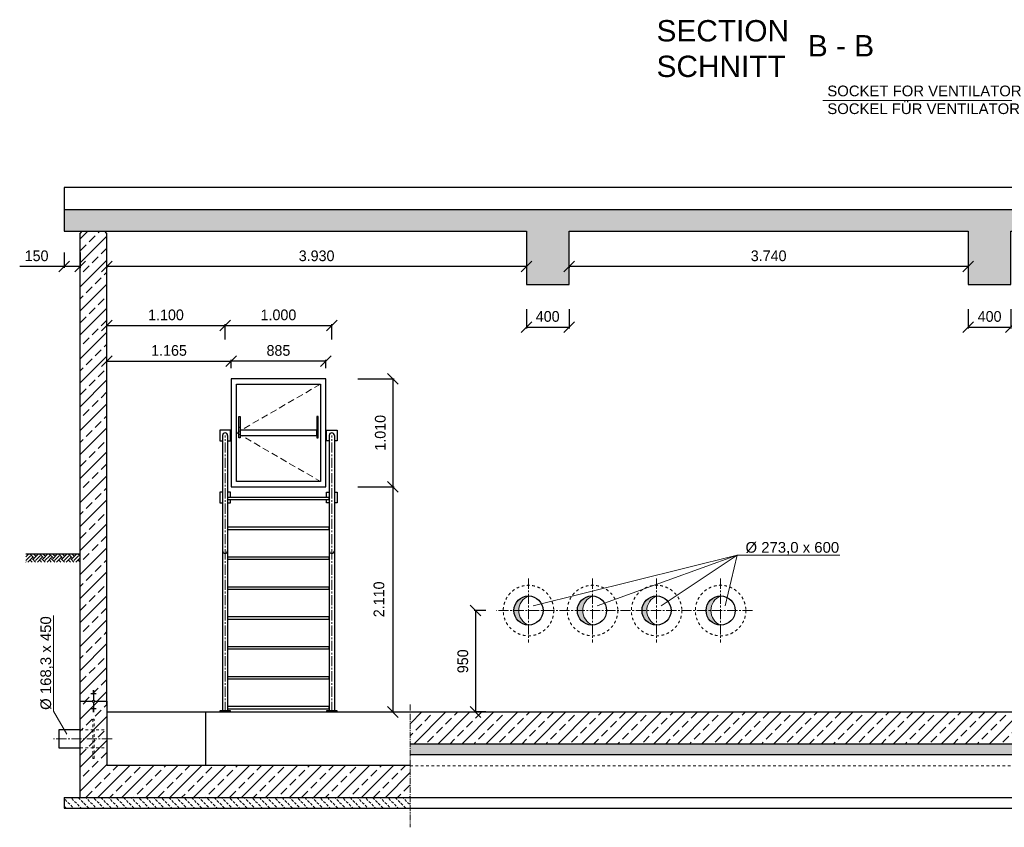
# Model space of a CAD drawing. Header units: millimetres. Extents: x -2787 to 131613, y -54195 to 30918.
# Tile 19 of 69: x -567 to 8658, y -26317 to -18753. Entities that reach past the tile are written whole.
import ezdxf

# ---------------------------------------------------------------- set-up
doc = ezdxf.new("R2010")
doc.units = ezdxf.units.MM
for name, pattern in [('HIDDEN', [9.525, 6.35, -3.175]), ('JIS_02_1.0', [2, 1, -1]), ('MITTE2', [28.575, 19.05, -3.175, 3.175, -3.175])]:
    doc.linetypes.add(name, pattern=pattern)
doc.layers.add('Bemaßung', color=7, linetype='Continuous', lineweight=9)
for name, color, linetype in [('Beschriftung', 7, 'Continuous'), ('P-MU050ENTL', 7, 'Continuous'), ('POL_Bema', 7, 'Continuous')]:
    doc.layers.add(name, color=color, linetype=linetype)
doc.styles.add('LBB3.5M1000', font='isocp.shx', dxfattribs={"height": 3.5})
doc.dimstyles.new('DIN', dxfattribs={"dimtxt": 2.5, "dimasz": 2.5, "dimexe": 1.25, "dimexo": 0.625, "dimtad": 1, "dimtih": 1, "dimdec": 4, "dimdsep": 46, "dimlunit": 6, "dimtxsty": 'Standard', "dimcen": 2.5, "dimadec": 0, "dimazin": 0, "dimtfac": 1, "dimtdec": 4, "dimtmove": 0, "dimatfit": 3, "dimfxl": 0, "dimtvp": 1, "dimtolj": 1, "dimtzin": 0, "dimarcsym": 0})
pattern_1 = [(45, (0, 522.54), (-112.2532, 112.2532), []), (45, (112.25, 522.54), (-112.2532, 112.2532), [79.375, -39.6875])]
pattern_2 = [(45, (0, -8241.26), (-112.2532, 112.2532), []), (45, (112.25, -8241.26), (-112.2532, 112.2532), [79.375, -39.6875])]
pattern_3 = [(135, (2e-15, 35.355), (-35.35534, -35.35534), [25, -12.5])]

# ---------------------------------------------------------------- blocks, each defined once
blk = doc.blocks.new('_Oblique')
at = {"layer": 'POL_Bema', "color": 0, "lineweight": -2}
blk.add_line((-0.5, -0.5), (0.5, 0.5), dxfattribs=at)
blk = doc.blocks.new('*D130')
at = {"layer": 'Bemaßung', "color": 0, "lineweight": -2, "transparency": 16777216}
for p, q in [((1415, -22016.8), (1415, -21938.7)), ((2300, -21951.2), (1415, -21951.2)), ((2300, -22016.8), (2300, -21938.7))]:
    blk.add_line(p, q, dxfattribs=at)
at = {"layer": 'DEFPOINTS', "color": 0, "transparency": 16777216}
for p in [(1415, -21951.2), (1415, -22116.8), (2300, -22116.8)]:
    blk.add_point(p, dxfattribs=at)
at = {"layer": 'Bemaßung', "color": 0, "lineweight": -2, "transparency": 16777216, "xscale": 100, "yscale": 100, "zscale": 100, "rotation": 180}
blk.add_blockref('_Oblique', (1415, -21951.2), dxfattribs=at)
at = {"layer": 'Bemaßung', "color": 0, "lineweight": -2, "transparency": 16777216, "xscale": 100, "yscale": 100, "zscale": 100}
blk.add_blockref('_Oblique', (2300, -21951.2), dxfattribs=at)
at = {"layer": 'Bemaßung', "color": 0, "transparency": 16777216, "insert": (1857.5, -21851.2), "char_height": 100, "attachment_point": 5}
blk.add_mtext('\\A1;885', dxfattribs=at)
blk = doc.blocks.new('*D124')
at = {"layer": 'Bemaßung', "color": 0, "lineweight": -2, "transparency": 16777216}
for p, q in [((250, -22016.8), (250, -21938.7)), ((250, -21951.2), (1415, -21951.2)), ((1415, -22016.8), (1415, -21938.7))]:
    blk.add_line(p, q, dxfattribs=at)
at = {"layer": 'DEFPOINTS', "color": 0, "transparency": 16777216}
for p in [(1415, -21951.2), (250, -22116.8), (1415, -22116.8)]:
    blk.add_point(p, dxfattribs=at)
at = {"layer": 'Bemaßung', "color": 0, "lineweight": -2, "transparency": 16777216, "xscale": 100, "yscale": 100, "zscale": 100, "rotation": 180}
blk.add_blockref('_Oblique', (250, -21951.2), dxfattribs=at)
at = {"layer": 'Bemaßung', "color": 0, "lineweight": -2, "transparency": 16777216, "xscale": 100, "yscale": 100, "zscale": 100}
blk.add_blockref('_Oblique', (1415, -21951.2), dxfattribs=at)
at = {"layer": 'Bemaßung', "color": 0, "transparency": 16777216, "insert": (832.5, -21851.2), "char_height": 100, "attachment_point": 5}
blk.add_mtext('\\A1;1.165', dxfattribs=at)
blk = doc.blocks.new('*D131')
at = {"layer": 'Bemaßung', "color": 0, "lineweight": -2, "transparency": 16777216}
for p, q in [((1357.5, -21746.8), (1357.5, -21605.4)), ((1357.5, -21617.9), (2357.5, -21617.9)), ((2357.5, -21746.8), (2357.5, -21605.4))]:
    blk.add_line(p, q, dxfattribs=at)
at = {"layer": 'DEFPOINTS', "color": 0, "transparency": 16777216}
for p in [(2357.5, -21617.9), (1357.5, -22646.8), (2357.5, -22646.8)]:
    blk.add_point(p, dxfattribs=at)
at = {"layer": 'Bemaßung', "color": 0, "lineweight": -2, "transparency": 16777216, "xscale": 100, "yscale": 100, "zscale": 100, "rotation": 180}
blk.add_blockref('_Oblique', (1357.5, -21617.9), dxfattribs=at)
at = {"layer": 'Bemaßung', "color": 0, "lineweight": -2, "transparency": 16777216, "xscale": 100, "yscale": 100, "zscale": 100}
blk.add_blockref('_Oblique', (2357.5, -21617.9), dxfattribs=at)
at = {"layer": 'Bemaßung', "color": 0, "transparency": 16777216, "insert": (1857.5, -21517.9), "char_height": 100, "attachment_point": 5}
blk.add_mtext('\\A1;1.000', dxfattribs=at)
blk = doc.blocks.new('*D125')
at = {"layer": 'Bemaßung', "color": 0, "lineweight": -2, "transparency": 16777216}
for p, q in [((250, -21746.8), (250, -21605.4)), ((250, -21617.9), (1357.5, -21617.9)), ((1357.5, -21746.8), (1357.5, -21605.4))]:
    blk.add_line(p, q, dxfattribs=at)
at = {"layer": 'DEFPOINTS', "color": 0, "transparency": 16777216}
for p in [(1357.5, -21617.9), (250, -22646.8), (1357.5, -22646.8)]:
    blk.add_point(p, dxfattribs=at)
at = {"layer": 'Bemaßung', "color": 0, "lineweight": -2, "transparency": 16777216, "xscale": 100, "yscale": 100, "zscale": 100, "rotation": 180}
blk.add_blockref('_Oblique', (250, -21617.9), dxfattribs=at)
at = {"layer": 'Bemaßung', "color": 0, "lineweight": -2, "transparency": 16777216, "xscale": 100, "yscale": 100, "zscale": 100}
blk.add_blockref('_Oblique', (1357.5, -21617.9), dxfattribs=at)
at = {"layer": 'Bemaßung', "color": 0, "transparency": 16777216, "insert": (803.8, -21517.9), "char_height": 100, "attachment_point": 5}
blk.add_mtext('\\A1;1.100', dxfattribs=at)
blk = doc.blocks.new('*D176')
at = {"layer": 'Bemaßung', "color": 0, "lineweight": -2, "transparency": 16777216}
for p, q in [((2600, -23126.8), (2942.8, -23126.8)), ((2930.3, -23126.8), (2930.3, -25236.8)), ((2600, -25236.8), (2942.8, -25236.8))]:
    blk.add_line(p, q, dxfattribs=at)
at = {"layer": 'DEFPOINTS', "color": 0, "transparency": 16777216}
for p in [(2300, -23126.8), (2300, -25236.8), (2930.3, -25236.8)]:
    blk.add_point(p, dxfattribs=at)
at = {"layer": 'Bemaßung', "color": 0, "lineweight": -2, "transparency": 16777216, "xscale": 100, "yscale": 100, "zscale": 100}
for p, rotation in [((2930.3, -23126.8), 90), ((2930.3, -25236.8), 270)]:
    blk.add_blockref('_Oblique', p, dxfattribs=dict(at, rotation=rotation))
at = {"layer": 'Bemaßung', "color": 0, "transparency": 16777216, "insert": (2799.3, -24181.8), "char_height": 100, "attachment_point": 5, "rotation": 90}
blk.add_mtext('\\A1;2.110', dxfattribs=at)
blk = doc.blocks.new('*D177')
at = {"layer": 'Bemaßung', "color": 0, "lineweight": -2, "transparency": 16777216}
for p, q in [((2600, -22116.8), (2942.8, -22116.8)), ((2930.3, -22116.8), (2930.3, -23126.8)), ((2600, -23126.8), (2942.8, -23126.8))]:
    blk.add_line(p, q, dxfattribs=at)
at = {"layer": 'DEFPOINTS', "color": 0, "transparency": 16777216}
for p in [(2300, -22116.8), (2300, -23126.8), (2930.3, -23126.8)]:
    blk.add_point(p, dxfattribs=at)
at = {"layer": 'Bemaßung', "color": 0, "lineweight": -2, "transparency": 16777216, "xscale": 100, "yscale": 100, "zscale": 100}
for p, rotation in [((2930.3, -22116.8), 90), ((2930.3, -23126.8), 270)]:
    blk.add_blockref('_Oblique', p, dxfattribs=dict(at, rotation=rotation))
at = {"layer": 'Bemaßung', "color": 0, "transparency": 16777216, "insert": (2812.1, -22621.8), "char_height": 100, "attachment_point": 5, "rotation": 90}
blk.add_mtext('\\A1;1.010', dxfattribs=at)
blk = doc.blocks.new('*D180')
at = {"layer": 'Bemaßung', "color": 0, "lineweight": -2, "transparency": 16777216}
for p, q in [((3800, -24286.8), (3690.3, -24286.8)), ((3702.8, -24286.8), (3702.8, -25236.8)), ((3800, -25236.8), (3690.3, -25236.8))]:
    blk.add_line(p, q, dxfattribs=at)
at = {"layer": 'DEFPOINTS', "color": 0, "transparency": 16777216}
for p in [(3900, -24286.8), (3702.8, -25236.8), (3900, -25236.8)]:
    blk.add_point(p, dxfattribs=at)
at = {"layer": 'Bemaßung', "color": 0, "lineweight": -2, "transparency": 16777216, "xscale": 100, "yscale": 100, "zscale": 100}
for p, rotation in [((3702.8, -24286.8), 90), ((3702.8, -25236.8), 270)]:
    blk.add_blockref('_Oblique', p, dxfattribs=dict(at, rotation=rotation))
at = {"layer": 'Bemaßung', "color": 0, "transparency": 16777216, "insert": (3585.1, -24761.8), "char_height": 100, "attachment_point": 5, "rotation": 90}
blk.add_mtext('\\A1;950', dxfattribs=at)
blk = doc.blocks.new('*D494')
at = {"layer": 'Bemaßung', "color": 0, "lineweight": -2, "transparency": 16777216}
for p, q in [((250, -21064.9), (250, -21077.4)), ((4180, -21064.9), (250, -21064.9)), ((4180, -21064.9), (4180, -21077.4))]:
    blk.add_line(p, q, dxfattribs=at)
at = {"layer": 'DEFPOINTS', "color": 0, "transparency": 16777216}
for p in [(250, -20964.9), (4180, -20964.9), (250, -21064.9)]:
    blk.add_point(p, dxfattribs=at)
at = {"layer": 'Bemaßung', "color": 0, "lineweight": -2, "transparency": 16777216, "xscale": 100, "yscale": 100, "zscale": 100, "rotation": 180}
blk.add_blockref('_Oblique', (250, -21064.9), dxfattribs=at)
at = {"layer": 'Bemaßung', "color": 0, "lineweight": -2, "transparency": 16777216, "xscale": 100, "yscale": 100, "zscale": 100}
blk.add_blockref('_Oblique', (4180, -21064.9), dxfattribs=at)
at = {"layer": 'Bemaßung', "color": 0, "transparency": 16777216, "insert": (2215, -20964.9), "char_height": 100, "attachment_point": 5}
blk.add_mtext('\\A1;3.930', dxfattribs=at)
blk = doc.blocks.new('*D495')
at = {"layer": 'Bemaßung', "color": 0, "lineweight": -2, "transparency": 16777216}
for p, q in [((4580, -21064.9), (4580, -21077.4)), ((8320, -21064.9), (4580, -21064.9)), ((8320, -21064.9), (8320, -21077.4))]:
    blk.add_line(p, q, dxfattribs=at)
at = {"layer": 'DEFPOINTS', "color": 0, "transparency": 16777216}
for p in [(4580, -20964.9), (8320, -20964.9), (4580, -21064.9)]:
    blk.add_point(p, dxfattribs=at)
at = {"layer": 'Bemaßung', "color": 0, "lineweight": -2, "transparency": 16777216, "xscale": 100, "yscale": 100, "zscale": 100, "rotation": 180}
blk.add_blockref('_Oblique', (4580, -21064.9), dxfattribs=at)
at = {"layer": 'Bemaßung', "color": 0, "lineweight": -2, "transparency": 16777216, "xscale": 100, "yscale": 100, "zscale": 100}
blk.add_blockref('_Oblique', (8320, -21064.9), dxfattribs=at)
at = {"layer": 'Bemaßung', "color": 0, "transparency": 16777216, "insert": (6450, -20964.9), "char_height": 100, "attachment_point": 5}
blk.add_mtext('\\A1;3.740', dxfattribs=at)
blk = doc.blocks.new('*D497')
at = {"layer": 'Bemaßung', "color": 0, "lineweight": -2, "transparency": 16777216}
for p, q in [((4180, -21464.9), (4180, -21645.1)), ((4580, -21464.9), (4580, -21645.1)), ((4180, -21632.6), (4580, -21632.6))]:
    blk.add_line(p, q, dxfattribs=at)
at = {"layer": 'DEFPOINTS', "color": 0, "transparency": 16777216}
for p in [(4180, -20964.9), (4580, -20964.9), (4580, -21632.6)]:
    blk.add_point(p, dxfattribs=at)
at = {"layer": 'Bemaßung', "color": 0, "lineweight": -2, "transparency": 16777216, "xscale": 100, "yscale": 100, "zscale": 100, "rotation": 180}
blk.add_blockref('_Oblique', (4180, -21632.6), dxfattribs=at)
at = {"layer": 'Bemaßung', "color": 0, "lineweight": -2, "transparency": 16777216, "xscale": 100, "yscale": 100, "zscale": 100}
blk.add_blockref('_Oblique', (4580, -21632.6), dxfattribs=at)
at = {"layer": 'Bemaßung', "color": 0, "transparency": 16777216, "insert": (4380, -21532.6), "char_height": 100, "attachment_point": 5}
blk.add_mtext('\\A1;400', dxfattribs=at)
blk = doc.blocks.new('*D498')
at = {"layer": 'Bemaßung', "color": 0, "lineweight": -2, "transparency": 16777216}
for p, q in [((8320, -21464.9), (8320, -21645.1)), ((8720, -21464.9), (8720, -21645.1)), ((8320, -21632.6), (8720, -21632.6))]:
    blk.add_line(p, q, dxfattribs=at)
at = {"layer": 'DEFPOINTS', "color": 0, "transparency": 16777216}
for p in [(8320, -20964.9), (8720, -20964.9), (8720, -21632.6)]:
    blk.add_point(p, dxfattribs=at)
at = {"layer": 'Bemaßung', "color": 0, "lineweight": -2, "transparency": 16777216, "xscale": 100, "yscale": 100, "zscale": 100, "rotation": 180}
blk.add_blockref('_Oblique', (8320, -21632.6), dxfattribs=at)
at = {"layer": 'Bemaßung', "color": 0, "lineweight": -2, "transparency": 16777216, "xscale": 100, "yscale": 100, "zscale": 100}
blk.add_blockref('_Oblique', (8720, -21632.6), dxfattribs=at)
at = {"layer": 'Bemaßung', "color": 0, "transparency": 16777216, "insert": (8520, -21532.6), "char_height": 100, "attachment_point": 5}
blk.add_mtext('\\A1;400', dxfattribs=at)
blk = doc.blocks.new('*D500')
at = {"color": 0, "lineweight": -2, "transparency": 16777216}
for p, q in [((-150, -20933.8), (-150, -21077.4)), ((0, -20933.8), (0, -21077.4)), ((-150, -21064.9), (-566.7, -21064.9)), ((0, -21064.9), (-150, -21064.9))]:
    blk.add_line(p, q, dxfattribs=at)
at = {"layer": 'DEFPOINTS', "color": 0, "transparency": 16777216}
for p in [(-150, -20733.8), (0, -20733.8), (-150, -21064.9)]:
    blk.add_point(p, dxfattribs=at)
at = {"color": 0, "lineweight": -2, "transparency": 16777216, "xscale": 100, "yscale": 100, "zscale": 100, "rotation": 180}
blk.add_blockref('_Oblique', (-150, -21064.9), dxfattribs=at)
at = {"color": 0, "lineweight": -2, "transparency": 16777216, "xscale": 100, "yscale": 100, "zscale": 100}
blk.add_blockref('_Oblique', (0, -21064.9), dxfattribs=at)
at = {"color": 0, "transparency": 16777216, "insert": (-408.3, -20964.9), "char_height": 100, "attachment_point": 5}
blk.add_mtext('\\A1;150', dxfattribs=at)

msp = doc.modelspace()

# ---------------------------------------------------------------- hatches: boundary and pattern name
at = {"lineweight": 5}
h = msp.add_hatch(dxfattribs=at)
h.set_pattern_fill('ANSI33', color=256, scale=25)
h.set_pattern_definition([(45, (9075, -20883.5), (-112.2532, 112.2532), []), (45, (9187.25, -20883.5), (-112.2532, 112.2532), [79.375, -39.6875])])
h.paths.add_polyline_path([(8320, -20733.76054), (8320, -21233.98549), (8720, -21233.98549), (8720, -20733.76054), (18300, -20733.76054), (18300, -20533.02249), (-150, -20533.02249), (-150, -20733.76054), (4180, -20733.76054), (4180, -21233.98549), (4580, -21233.98549), (4580, -20733.76054)])
h = msp.add_hatch(dxfattribs=at)
h.set_pattern_fill('ANSI33', color=256, scale=25)
h.set_pattern_definition(pattern_1)
h.paths.add_polyline_path([(250, -21036.76054), (250, -20753.76054), (230, -20733.76054), (20, -20733.76054), (0, -20753.76054), (0, -21606.76054), (250, -21086.76054)])
h.paths.add_polyline_path([(250, -21386.76054), (250, -21086.76054), (0, -21606.76054), (0, -21906.76054)])
edge = h.paths.add_edge_path()
edge.add_line((250, -21386.76054), (0, -21906.76054))
edge.add_line((0, -21906.76054), (0, -25136.76054))
edge.add_line((0, -25136.76054), (114.64747, -25136.76054))
edge.add_arc((125, -25136.76054), 10.35253, 0, 180, ccw=False)
edge.add_line((135.35253, -25136.76054), (250, -25136.76054))
edge.add_line((250, -25136.76054), (250, -21386.76054))
h.paths.add_polyline_path([(130, -25044.14707), (125, -25044.14707), (125, -25047.66697), (130, -25047.66697)], flags=16)
h = msp.add_hatch(dxfattribs=at)
h.set_pattern_fill('EARTH', color=256, scale=10, angle=45)
h.set_pattern_definition([(45, (-17914.69, 321.554), (7e-15, 89.80256), [63.5, -63.5]), (45, (-17931.53, 338.39), (7e-15, 89.80256), [63.5, -63.5]), (45, (-17948.37, 355.23), (7e-15, 89.80256), [63.5, -63.5]), (135, (-17948.37, 366.456), (-89.80256, 7e-15), [63.5, -63.5]), (135, (-17931.53, 383.293), (-89.80256, 7e-15), [63.5, -63.5]), (135, (-17914.69, 400.13), (-89.80256, 7e-15), [63.5, -63.5])])
h.paths.add_polyline_path([(-507.69703, -23754.76054), (-3.42938, -23754.76054), (-3.42938, -23832.1036), (-507.69703, -23832.1036)])
h = msp.add_hatch(color=256, dxfattribs=at)
h.dxf.hatch_style = 1
h.paths.add_polyline_path([(4200, -24150.26054, 0.4142135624), (4063.5, -24286.76054), (4108.65875, -24286.76054, -0.3037195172)])
h.paths.add_polyline_path([(4108.65875, -24286.76054), (4063.5, -24286.76054, 0.4142135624), (4200, -24423.26054, -0.3037195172)])
h = msp.add_hatch(color=256, dxfattribs=at)
h.dxf.hatch_style = 1
h.paths.add_polyline_path([(4800, -24150.26054, 0.4142135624), (4663.5, -24286.76054), (4708.65875, -24286.76054, -0.3037195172)])
h.paths.add_polyline_path([(4708.65875, -24286.76054), (4663.5, -24286.76054, 0.4142135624), (4800, -24423.26054, -0.3037195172)])
h = msp.add_hatch(color=256, dxfattribs=at)
h.dxf.hatch_style = 1
h.paths.add_polyline_path([(5400, -24150.26054, 0.4142135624), (5263.5, -24286.76054), (5308.65875, -24286.76054, -0.3037195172)])
h.paths.add_polyline_path([(5308.65875, -24286.76054), (5263.5, -24286.76054, 0.4142135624), (5400, -24423.26054, -0.3037195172)])
h = msp.add_hatch(color=256, dxfattribs=at)
h.dxf.hatch_style = 1
h.paths.add_polyline_path([(6000, -24150.26054, 0.4142135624), (5863.5, -24286.76054), (5908.65875, -24286.76054, -0.3037195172)])
h.paths.add_polyline_path([(5908.65875, -24286.76054), (5863.5, -24286.76054, 0.4142135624), (6000, -24423.26054, -0.3037195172)])
h = msp.add_hatch(dxfattribs=at)
h.set_pattern_fill('ANSI33', color=256, scale=25)
h.set_pattern_definition(pattern_2)
h.paths.add_polyline_path([(129, -25277.21054), (119, -25277.21054), (119, -25377.21054), (129, -25377.21054)], flags=16)
h.paths.add_polyline_path([(250, -25236.76054), (250, -25136.76054), (135.35253, -25136.76054, -1), (114.64747, -25136.76054), (0, -25136.76054), (0, -25166.76054), (0, -25377.21054), (119, -25377.21054), (119, -25277.21054), (129, -25277.21054), (129, -25377.21054), (129, -25486.76054), (250, -25486.76054)])
h.paths.add_polyline_path([(129, -25377.21054), (119, -25377.21054), (119, -25486.76054), (129, -25486.76054)], flags=16)
h.paths.add_polyline_path([(119, -25377.21054), (0, -25377.21054), (0, -25486.76054), (119, -25486.76054)], flags=16)
h = msp.add_hatch(dxfattribs=at)
h.set_pattern_fill('ANSI33', color=256, scale=25)
h.set_pattern_definition(pattern_2)
h.paths.add_polyline_path([(114.64747, -25136.76054), (0, -25136.76054), (0, -25166.76054), (0, -25377.21054), (119, -25377.21054), (119, -25277.21054), (129, -25277.21054), (129, -25486.76054), (250, -25486.76054), (250, -25236.76054), (250, -25136.76054), (135.35253, -25136.76054, -1)], flags=17)
h.paths.add_polyline_path([(129, -25277.21054), (119, -25277.21054), (119, -25377.21054), (129, -25377.21054)], flags=16)
h.paths.add_polyline_path([(129, -25377.21054), (119, -25377.21054), (119, -25486.76054), (129, -25486.76054)], flags=16)
h.paths.add_polyline_path([(119, -25377.21054), (0, -25377.21054), (0, -25486.76054), (119, -25486.76054)], flags=16)
h = msp.add_hatch(dxfattribs=at)
h.set_pattern_fill('ANSI33', color=256, scale=25)
h.set_pattern_definition(pattern_1)
h.paths.add_polyline_path([(135.35253, -25136.76054, 1), (114.64747, -25136.76054, 1)])
h = msp.add_hatch(dxfattribs=at)
h.set_pattern_fill('ANSI33', color=256, scale=25)
h.set_pattern_definition(pattern_1)
h.paths.add_polyline_path([(12650, -25236.76054), (3091.64545, -25236.76054), (3091.64545, -25536.76054), (12650, -25536.76054)])
h = msp.add_hatch(dxfattribs=at)
h.set_pattern_fill('ANSI33', color=256, scale=25)
h.set_pattern_definition(pattern_2)
h.paths.add_polyline_path([(3091.64545, -25736.76054), (250, -25736.76054), (250, -25486.76054), (129, -25486.76054), (119, -25486.76054), (0, -25486.76054), (0, -26036.76054), (3091.64545, -26036.76054)])
at = {"layer": 'Beschriftung', "lineweight": 5}
h = msp.add_hatch(dxfattribs=at)
h.set_pattern_fill('BETON_UNBEWEHRT', color=256, scale=200, angle=90, pattern_type=2)
h.set_pattern_definition(pattern_3)
h.paths.add_polyline_path([(12650, -25536.76054), (3091.64545, -25536.76054), (3091.64545, -25636.76054), (12650, -25636.76054)])
h.paths.add_polyline_path([(13050, -25536.76054), (12650, -25536.76054), (12650, -25636.76054), (13050, -25636.76054)])
h = msp.add_hatch(dxfattribs=at)
h.set_pattern_fill('BETON_UNBEWEHRT', color=256, scale=200, angle=90, pattern_type=2)
h.set_pattern_definition(pattern_3)
h.paths.add_polyline_path([(3091.64545, -26036.76054), (-150, -26036.76054), (-150, -26136.76054), (3091.64545, -26136.76054)])

# ---------------------------------------------------------------- linework, layer by layer
for p, q in [((8784.25878, -20323.62425), (-150, -20323.62425)), ((-150, -20323.62425), (-150, -20687.25938)), ((0, -20753.76054), (20, -20733.76054)), ((0, -25166.76054), (0, -20753.76054)), ((250, -20753.76054), (230, -20733.76054)), ((250, -25166.76054), (250, -20753.76054)), ((1486.68057, -22568.47158), (1498.97141, -22568.47158)), ((2228.31943, -22568.47158), (2216.02859, -22568.47158)), ((1333.35, -22646.76054), (1333.35, -25226.76054)), ((1381.65, -22646.76054), (1381.65, -25226.76054)), ((2333.35, -22646.76054), (2333.35, -25226.76054)), ((2381.65, -22646.76054), (2381.65, -25226.76054)), ((-507.69703, -23754.76054), (0, -23754.76054)), ((150, -25065.2665), (100, -25065.2665)), ((130, -25037.10726), (120, -25037.10726)), ((130, -25040.62716), (120, -25040.62716)), ((130, -25044.14707), (120, -25044.14707)), ((130, -25047.66697), (120, -25047.66697)), ((130, -25051.18688), (120, -25051.18688)), ((130, -25054.70678), (120, -25054.70678)), ((130, -25058.22669), (120, -25058.22669)), ((130, -25061.74659), (120, -25061.74659)), ((125, -25036.76054), (125, -25126.40801)), ((0, -25136.76054), (114.64747, -25136.76054)), ((0, -26036.76054), (0, -25166.76054)), ((125, -25147.11307), (125, -25236.76054)), ((135.35253, -25136.76054), (250, -25136.76054)), ((250, -25136.76054), (250, -25236.76054)), ((150, -25208.25458), (100, -25208.25458)), ((130, -25211.77448), (120, -25211.77448)), ((130, -25215.29439), (120, -25215.29439)), ((130, -25218.81429), (120, -25218.81429)), ((130, -25222.3342), (120, -25222.3342)), ((130, -25225.8541), (120, -25225.8541)), ((130, -25229.37401), (120, -25229.37401)), ((130, -25232.89391), (120, -25232.89391)), ((130, -25236.41382), (120, -25236.41382)), ((250, -25236.76054), (12650, -25236.76054)), ((250, -25236.76054), (250, -25736.76054)), ((1175, -25236.76054), (1175, -25736.76054)), ((13050, -25536.76054), (3091.64545, -25536.76054)), ((13050, -25636.76054), (3091.64545, -25636.76054)), ((3091.64545, -25736.76054), (250, -25736.76054)), ((-150, -26036.76054), (3091.64545, -26036.76054)), ((-150, -26036.76054), (-150, -26136.76054)), ((3091.64545, -26036.76054), (13050, -26036.76054)), ((-150, -26136.76054), (13050, -26136.76054))]:
    msp.add_line(p, q)
at = {"linetype": 'HIDDEN', "lineweight": 18, "ltscale": 10}
for p, q in [((2250, -22166.76054), (1465, -22621.76054)), ((1465, -22621.76054), (2250, -23076.76054))]:
    msp.add_line(p, q, dxfattribs=at)
at = {"linetype": 'MITTE2', "lineweight": 18, "ltscale": 5}
for p, q in [((1357.5, -25236.76054), (1357.5, -22646.76054)), ((2357.5, -25236.76054), (2357.5, -22646.76054)), ((4200, -23986.76054), (4200, -24586.76054)), ((4800, -23986.76054), (4800, -24586.76054)), ((5400, -23986.76054), (5400, -24586.76054)), ((6000, -23986.76054), (6000, -24586.76054)), ((6300, -24286.76054), (3900, -24286.76054)), ((299, -25486.76054), (-251, -25486.76054))]:
    msp.add_line(p, q, dxfattribs=at)
at = {"linetype": 'MITTE2', "lineweight": 18, "ltscale": 3}
msp.add_line((3091.64545, -25166.76054), (3091.64545, -26316.76054), dxfattribs=at)
at = {"linetype": 'JIS_02_1.0', "lineweight": 18, "ltscale": 25}
for p, q in [((0, -25402.61054), (250, -25402.61054)), ((0, -25570.91054), (250, -25570.91054)), ((3091.64545, -25741.76054), (12650, -25741.76054))]:
    msp.add_line(p, q, dxfattribs=at)
for points in [[(8320, -20733.76054), (8320, -21233.98549), (8720, -21233.98549), (8720, -20733.76054), (18300, -20733.76054), (18300, -20533.02249), (-150, -20533.02249), (-150, -20733.76054), (4180, -20733.76054), (4180, -21233.98549), (4580, -21233.98549), (4580, -20733.76054), (8320, -20733.76054)], [(1381.65, -22696.76054), (1407.5, -22696.76054), (1407.5, -22596.76054), (1307.5, -22596.76054), (1307.5, -22696.76054), (1333.35, -22696.76054)], [(2333.35, -22696.76054), (2307.5, -22696.76054), (2307.5, -22596.76054), (2407.5, -22596.76054), (2407.5, -22696.76054), (2381.65, -22696.76054)], [(1333.35, -23176.76054), (1307.5, -23176.76054), (1307.5, -23276.76054), (1333.35, -23276.76054)], [(1407.5, -23226.76054), (1407.5, -23176.76054), (1381.65, -23176.76054)], [(2307.5, -23226.76054), (2307.5, -23176.76054), (2333.35, -23176.76054)], [(2381.65, -23176.76054), (2407.5, -23176.76054), (2407.5, -23276.76054), (2381.65, -23276.76054)], [(1381.65, -23276.76054), (1407.5, -23276.76054), (1407.5, -23246.76054)], [(2333.35, -23276.76054), (2307.5, -23276.76054), (2307.5, -23246.76054)]]:
    msp.add_lwpolyline(points)
for points in [[(1415, -23126.76054), (2300, -23126.76054), (2300, -22116.76054), (1415, -22116.76054)], [(1465, -22166.76054), (2250, -22166.76054), (2250, -23076.76054), (1465, -23076.76054)], [(1486.68057, -22469.1554), (1498.97141, -22469.1554), (1498.97141, -22667.78776), (1486.68057, -22667.78776)], [(2228.31943, -22469.1554), (2216.02859, -22469.1554), (2216.02859, -22667.78776), (2228.31943, -22667.78776)], [(1498.97141, -22645.91054), (2216.02859, -22645.91054), (2216.02859, -22597.61054), (1498.97141, -22597.61054)], [(1381.65, -23246.76054), (2333.35, -23246.76054), (2333.35, -23226.76054), (1381.65, -23226.76054)], [(1381.65, -23526.76054), (2333.35, -23526.76054), (2333.35, -23506.76054), (1381.65, -23506.76054)], [(1381.65, -23806.76054), (2333.35, -23806.76054), (2333.35, -23786.76054), (1381.65, -23786.76054)], [(1381.65, -24086.76054), (2333.35, -24086.76054), (2333.35, -24066.76054), (1381.65, -24066.76054)], [(1381.65, -24366.76054), (2333.35, -24366.76054), (2333.35, -24346.76054), (1381.65, -24346.76054)], [(1381.65, -24646.76054), (2333.35, -24646.76054), (2333.35, -24626.76054), (1381.65, -24626.76054)], [(1381.65, -24926.76054), (2333.35, -24926.76054), (2333.35, -24906.76054), (1381.65, -24906.76054)], [(1307.5, -25236.76054), (1407.5, -25236.76054), (1407.5, -25226.76054), (1307.5, -25226.76054)], [(1381.65, -25206.76054), (2333.35, -25206.76054), (2333.35, -25186.76054), (1381.65, -25186.76054)], [(2307.5, -25236.76054), (2407.5, -25236.76054), (2407.5, -25226.76054), (2307.5, -25226.76054)]]:
    msp.add_lwpolyline(points, close=True)
msp.add_lwpolyline([(120, -25670.91054), (130, -25670.91054), (130, -25302.61054), (120, -25302.61054)], close=True, dxfattribs=at)
for centre in [(4200, -24286.76054), (4800, -24286.76054), (5400, -24286.76054), (6000, -24286.76054)]:
    msp.add_circle(centre, 236.5, dxfattribs=at)
for centre, radius in [((4200, -24286.76054), 136.5), ((4794.38048, -24286.76054), 136.5), ((5400, -24286.76054), 136.5), ((6000, -24286.76054), 136.5), ((125, -25136.76054), 10.35253)]:
    msp.add_circle(centre, radius)
for centre, start, end in [((1357.5, -22646.76054), 0, 180), ((2357.5, -22646.76054), 0, 180), ((1357.5, -23727.98969), 180, 0), ((2357.5, -23727.98969), 180, 0)]:
    msp.add_arc(centre, 24.15, start, end)
at = {"lineweight": 5}
for centre in [(4256.3219, -24286.76054), (4856.3219, -24286.76054), (5456.3219, -24286.76054), (6056.3219, -24286.76054)]:
    msp.add_arc(centre, 147.66315, 112.421761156, 247.578238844, dxfattribs=at)
at = {"layer": 'Beschriftung', "lineweight": 5}
for p, q in [((6957.07031, -19510.5437), (8849.78807, -19510.5437)), ((4243.94108, -24242.83471), (6154.17653, -23768.33365)), ((6154.17653, -23768.33365), (4843.94108, -24242.83471)), ((6154.17653, -23768.33365), (5443.94108, -24242.83471)), ((6154.17653, -23768.33365), (6043.94108, -24242.83471)), ((7117.62833, -23768.33365), (6154.17653, -23768.33365)), ((-249.02274, -24332.94482), (-249.02274, -25228.7939)), ((-249.02274, -25228.7939), (-124.99491, -25443.61639))]:
    msp.add_line(p, q, dxfattribs=at)
at = {"layer": 'P-MU050ENTL', "linetype": 'Continuous', "ltscale": 10}
msp.add_lwpolyline([(0, -25402.61054), (-200, -25402.61054), (-200, -25570.91054), (0, -25570.91054)], dxfattribs=at)

# ---------------------------------------------------------------- texts
at = {"layer": 'Beschriftung', "attachment_point": 1, "style": 'LBB3.5M1000'}
for s, width, insert, char_height in [('{\\fArial|b0|i0|c0|p34;SECTION\\PSCHNITT}', 4349.3181878, (5399.52643, -18756.27473), 200), ('{\\fArial|b0|i0|c0|p34;B - B}', 711.2558391, (6817.44561, -18896.90061), 200), ('{\\fArial|b0|i0|c0|p34;SOCKET FOR VENTILATOR\\PSOCKEL FÜR VENTILATOR}', 2471.4058999, (6999.63542, -19369.8406), 100), ('{\\fArial|b0|i0|c0|p34;%%C 273,0 x 600}', 884.5236077, (6233.10472, -23644.86843), 100)]:
    msp.add_mtext_dynamic_manual_height_columns(s, width=width, gutter_width=17.5, heights=[0], dxfattribs=dict(at, insert=insert, char_height=char_height))
at = {"layer": 'Beschriftung', "insert": (-372.48795, -25217.46843), "char_height": 100, "attachment_point": 1, "rotation": 90, "style": 'LBB3.5M1000'}
msp.add_mtext_dynamic_manual_height_columns('{\\fArial|b0|i0|c0|p34;%%C 168,3 x 450}', width=884.5236077, gutter_width=17.5, heights=[0], dxfattribs=at)

# ---------------------------------------------------------------- dimensions: what is measured, and where the dimension line sits
dim = msp.add_linear_dim(base=(-150, -21064.86256), p1=(0, -20733.76054), p2=(-150, -20733.76054), angle=180, text='150', dimstyle='DIN', override={"dimscale": 10, "dimtxt": 10, "dimasz": 10, "dimexo": 20, "dimgap": 5, "dimdec": 2, "dimblk1": 'Oblique', "dimblk2": 'Oblique', "dimsah": 1, "dimtdec": 2})
dim.commit()
dim.dimension.update_dxf_attribs({"geometry": '*D500', "text_midpoint": (-408.33333, -21064.86256), "dimtype": 160})
at = {"layer": 'Bemaßung'}
for base, p1, p2, override, picture, middle in [((250, -21064.86256), (4180, -20964.86256), (250, -20964.86256), {"dimscale": 10, "dimtxt": 10, "dimasz": 10, "dimexo": 10, "dimgap": 5, "dimdec": 2, "dimblk1": 'Oblique', "dimblk2": 'Oblique', "dimsah": 1, "dimtdec": 2, "dimtmove": 2}, '*D494', (2215, -20964.86256)), ((4580, -21064.86256), (8320, -20964.86256), (4580, -20964.86256), {"dimscale": 10, "dimtxt": 10, "dimasz": 10, "dimexo": 10, "dimgap": 5, "dimdec": 2, "dimblk1": 'Oblique', "dimblk2": 'Oblique', "dimsah": 1, "dimtdec": 2, "dimtmove": 2}, '*D495', (6450, -20964.86256)), ((4580, -21632.58297), (4180, -20964.86256), (4580, -20964.86256), {"dimscale": 10, "dimtxt": 10, "dimasz": 10, "dimexo": 50, "dimgap": 5, "dimdec": 2, "dimblk1": 'Oblique', "dimblk2": 'Oblique', "dimsah": 1, "dimtdec": 2, "dimtmove": 2}, '*D497', (4380, -21532.58297)), ((8720, -21632.58297), (8320, -20964.86256), (8720, -20964.86256), {"dimscale": 10, "dimtxt": 10, "dimasz": 10, "dimexo": 50, "dimgap": 5, "dimdec": 2, "dimblk1": 'Oblique', "dimblk2": 'Oblique', "dimsah": 1, "dimtdec": 2, "dimtmove": 2}, '*D498', (8520, -21532.58297)), ((2357.5, -21617.94228), (1357.5, -22646.76054), (2357.5, -22646.76054), {"dimscale": 10, "dimtxt": 10, "dimasz": 10, "dimexo": 90, "dimgap": 5, "dimdec": 2, "dimblk1": 'Oblique', "dimblk2": 'Oblique', "dimsah": 1, "dimtdec": 2, "dimtmove": 2}, '*D131', (1857.5, -21517.94228)), ((1415, -21951.22519), (250, -22116.76054), (1415, -22116.76054), {"dimscale": 10, "dimtxt": 10, "dimasz": 10, "dimexo": 10, "dimgap": 5, "dimdec": 2, "dimblk1": 'Oblique', "dimblk2": 'Oblique', "dimsah": 1, "dimtdec": 2, "dimtmove": 2}, '*D124', (832.5, -21851.22519)), ((1415, -21951.22519), (2300, -22116.76054), (1415, -22116.76054), {"dimscale": 10, "dimtxt": 10, "dimasz": 10, "dimexo": 10, "dimgap": 5, "dimdec": 2, "dimblk1": 'Oblique', "dimblk2": 'Oblique', "dimsah": 1, "dimtdec": 2, "dimtmove": 2}, '*D130', (1857.5, -21851.22519))]:
    dim = msp.add_linear_dim(base=base, p1=p1, p2=p2, dimstyle='DIN', override=override, dxfattribs=at)
    dim.commit()
    dim.dimension.update_dxf_attribs({"geometry": picture, "text_midpoint": middle})
dim = msp.add_linear_dim(base=(1357.5, -21617.94228), p1=(250, -22646.76054), p2=(1357.5, -22646.76054), text='1.100', dimstyle='DIN', override={"dimscale": 10, "dimtxt": 10, "dimasz": 10, "dimexo": 90, "dimgap": 5, "dimdec": 2, "dimblk1": 'Oblique', "dimblk2": 'Oblique', "dimsah": 1, "dimtdec": 2, "dimtmove": 2}, dxfattribs=at)
dim.commit()
dim.dimension.update_dxf_attribs({"geometry": '*D125', "text_midpoint": (803.75, -21517.94228)})
for base, p1, p2, override, picture, middle in [((2930.33476, -23126.76054), (2300, -22116.76054), (2300, -23126.76054), {"dimscale": 10, "dimtxt": 10, "dimasz": 10, "dimexo": 30, "dimgap": 5, "dimdec": 2, "dimblk1": 'Oblique', "dimblk2": 'Oblique', "dimsah": 1, "dimtdec": 2, "dimtmove": 2}, '*D177', (2812.05139, -22621.76054)), ((2930.33476, -25236.76054), (2300, -23126.76054), (2300, -25236.76054), {"dimscale": 10, "dimtxt": 10, "dimasz": 10, "dimexo": 30, "dimgap": 5, "dimdec": 2, "dimblk1": 'Oblique', "dimblk2": 'Oblique', "dimsah": 1, "dimtdec": 2, "dimtmove": 2}, '*D176', (2799.25362, -24181.76054)), ((3702.81875, -25236.76054), (3900, -24286.76054), (3900, -25236.76054), {"dimscale": 10, "dimtxt": 10, "dimasz": 10, "dimexo": 10, "dimgap": 5, "dimdec": 2, "dimblk1": 'Oblique', "dimblk2": 'Oblique', "dimsah": 1, "dimtdec": 2, "dimtmove": 2}, '*D180', (3585.08144, -24761.76054))]:
    dim = msp.add_linear_dim(base=base, p1=p1, p2=p2, angle=90, dimstyle='DIN', override=override, dxfattribs=at)
    dim.commit()
    dim.dimension.update_dxf_attribs({"geometry": picture, "text_midpoint": middle, "dimtype": 160})

doc.saveas('drawing.dxf')
